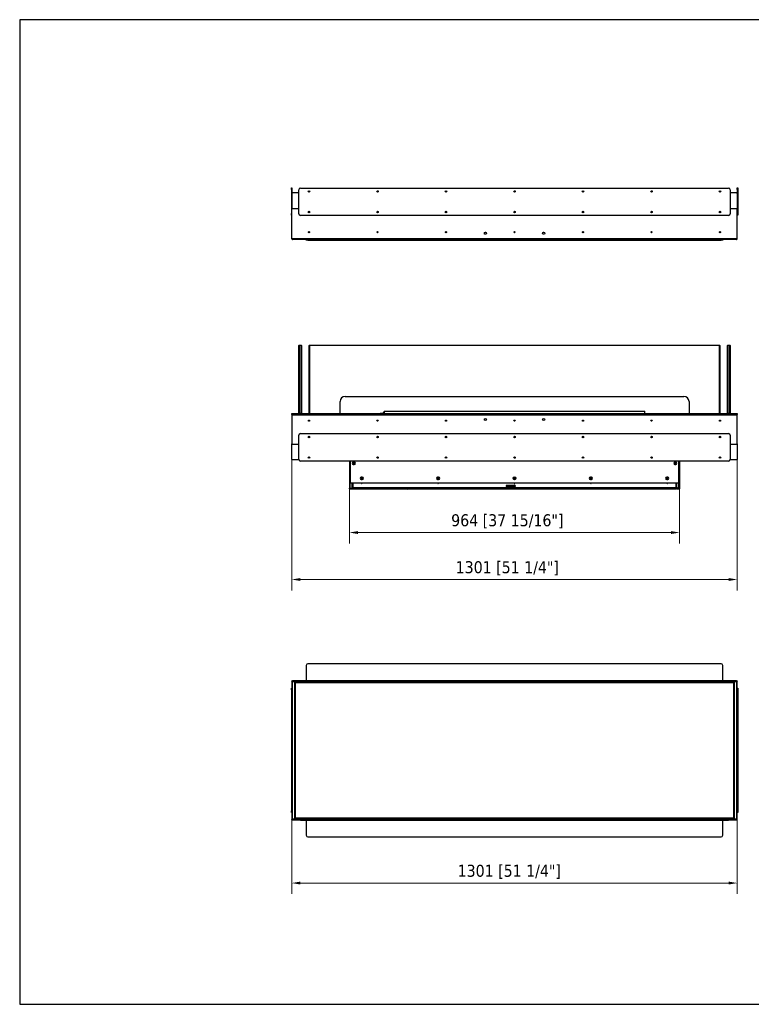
# Model space of a CAD drawing. Header units: millimetres. Extents: x 580 to 4563, y 626 to 3501.
# Tile 1 of 5: x 580 to 2716, y 626 to 3501. Entities that reach past the tile are written whole.
import ezdxf

# ---------------------------------------------------------------- set-up
doc = ezdxf.new("R2010")
doc.units = ezdxf.units.MM
doc.linetypes.add('CENTERX2', pattern=[0.8, 0.5, -0.1, 0.1, -0.1])
doc.layers.add('KO', color=7, linetype='Continuous', lineweight=30)
doc.layers.add('PLA_wymiar', color=1, linetype='Continuous', lineweight=18)
doc.styles.add('Tekst_wymiaru (PLA_colour)', font='tahoma.ttf')
doc.dimstyles.new('PLANIKA_colour', dxfattribs={"dimscale": 10, "dimtxt": 3.5, "dimasz": 2.5, "dimexe": 3.175, "dimexo": 0, "dimgap": 0.762, "dimtad": 1, "dimdec": 0, "dimrnd": 1e-08, "dimtxsty": 'Tekst_wymiaru (PLA_colour)', "dimcen": 0.09, "dimdle": 10, "dimclrd": 256, "dimclre": 256, "dimclrt": 256, "dimadec": 1, "dimazin": 2, "dimtfac": 0.8, "dimtdec": 0, "dimtmove": 0, "dimatfit": 3, "dimfxl": 0, "dimtolj": 1, "dimlwd": -1, "dimlwe": -1, "dimarcsym": 0})

# ---------------------------------------------------------------- blocks, each defined once
blk = doc.blocks.new('*D60')
at = {"layer": 'Defpoints', "color": 0, "transparency": 16777216}
for p in [(1373.9, 2217.1), (2674.9, 2217.1), (2674.9, 1866.6)]:
    blk.add_point(p, dxfattribs=at)
at = {"layer": 'PLA_wymiar', "transparency": 16777216}
for p, q in [((1373.9, 2217.1), (1373.9, 1834.9)), ((2674.9, 2217.1), (2674.9, 1834.9)), ((1398.9, 1866.6), (2649.9, 1866.6))]:
    blk.add_line(p, q, dxfattribs=at)
for points in [[(1398.9, 1870.8), (1398.9, 1862.5), (1373.9, 1866.6)], [(2649.9, 1870.8), (2649.9, 1862.5), (2674.9, 1866.6)]]:
    blk.add_solid(points, dxfattribs=at)
at = {"layer": 'PLA_wymiar', "color": 11, "true_color": 0xff8080, "transparency": 16777216, "insert": (2003.4, 1920), "char_height": 35, "attachment_point": 2, "style": 'Tekst_wymiaru (PLA_colour)'}
blk.add_mtext('\\A1;1301 [51 1/4"]', dxfattribs=at)
blk = doc.blocks.new('*D61')
at = {"layer": 'Defpoints', "color": 0, "transparency": 16777216}
for p in [(1542.4, 2144.5), (2506.4, 2144.5), (2506.4, 2003.7)]:
    blk.add_point(p, dxfattribs=at)
at = {"layer": 'PLA_wymiar', "transparency": 16777216}
for p, q in [((1542.4, 2144.5), (1542.4, 1972)), ((2506.4, 2144.5), (2506.4, 1972)), ((1567.4, 2003.7), (2481.4, 2003.7))]:
    blk.add_line(p, q, dxfattribs=at)
for points in [[(1567.4, 2007.9), (1567.4, 1999.5), (1542.4, 2003.7)], [(2481.4, 2007.9), (2481.4, 1999.5), (2506.4, 2003.7)]]:
    blk.add_solid(points, dxfattribs=at)
at = {"layer": 'PLA_wymiar', "color": 11, "true_color": 0xff8080, "transparency": 16777216, "insert": (2003.4, 2057.1), "char_height": 35, "attachment_point": 2, "style": 'Tekst_wymiaru (PLA_colour)'}
blk.add_mtext('\\A1;964 [37 15/16"]', dxfattribs=at)
blk = doc.blocks.new('*D62')
at = {"layer": 'Defpoints', "color": 0, "transparency": 16777216}
for p in [(1373.9, 1166.1), (2674.9, 1164.8), (2674.9, 980.3)]:
    blk.add_point(p, dxfattribs=at)
at = {"layer": 'PLA_wymiar', "transparency": 16777216}
for p, q in [((1373.9, 1166.1), (1373.9, 948.5)), ((2674.9, 1164.8), (2674.9, 948.5)), ((1398.9, 980.3), (2649.9, 980.3))]:
    blk.add_line(p, q, dxfattribs=at)
for points in [[(1398.9, 984.4), (1398.9, 976.1), (1373.9, 980.3)], [(2649.9, 984.4), (2649.9, 976.1), (2674.9, 980.3)]]:
    blk.add_solid(points, dxfattribs=at)
at = {"layer": 'PLA_wymiar', "color": 11, "true_color": 0xff8080, "transparency": 16777216, "insert": (2009.1, 1033.7), "char_height": 35, "attachment_point": 2, "style": 'Tekst_wymiaru (PLA_colour)'}
blk.add_mtext('\\A1;1301 [51 1/4"]', dxfattribs=at)

msp = doc.modelspace()

# ---------------------------------------------------------------- linework, layer by layer
at = {"color": 7, "linetype": 'Continuous', "lineweight": 25}
for p, q in [((1372.9, 3010.6), (1373.9, 3010.6)), ((1372.9, 3005.6), (1372.9, 3010.6)), ((1373.9, 3005.6), (1372.9, 3005.6)), ((1372.9, 3005.6), (1372.9, 2935.6)), ((1373.9, 3010.6), (1373.9, 3005.6)), ((1373.9, 3005.6), (1373.9, 2949.6)), ((1394.4, 2995.6), (1375.9, 2995.6)), ((1394.4, 2934.6), (1394.4, 3004.6)), ((1399.4, 3009.6), (2649.4, 3009.6)), ((2654.4, 3004.6), (2654.4, 2934.6)), ((2672.9, 2995.6), (2654.4, 2995.6)), ((2674.9, 3010.6), (2675.9, 3010.6)), ((2674.9, 3005.6), (2674.9, 3010.6)), ((2675.9, 3005.6), (2674.9, 3005.6)), ((2674.9, 3005.6), (2674.9, 2949.6)), ((2675.9, 3010.6), (2675.9, 3005.6)), ((2675.9, 3005.6), (2675.9, 2935.6)), ((1372.9, 2935.6), (1373.9, 2935.6)), ((1372.9, 2930.6), (1372.9, 2935.6)), ((1373.9, 2861.6), (1373.9, 2949.6)), ((1373.9, 2949.6), (1394.4, 2949.6)), ((2654.4, 2949.6), (2674.9, 2949.6)), ((2674.9, 2861.6), (2674.9, 2949.6)), ((2674.9, 2935.6), (2675.9, 2935.6)), ((2675.9, 2935.6), (2675.9, 2930.6)), ((1373.9, 2930.6), (1372.9, 2930.6)), ((2649.4, 2929.6), (1399.4, 2929.6)), ((2675.9, 2930.6), (2674.9, 2930.6)), ((2674.9, 2861.6), (1373.9, 2861.6)), ((1416.4, 2859.6), (1375.9, 2859.6)), ((1416.4, 2857.6), (1416.4, 2859.6)), ((1416.4, 2859.6), (1421.4, 2859.6)), ((1421.4, 2857.6), (1416.4, 2857.6)), ((1421.4, 2859.6), (1421.4, 2857.6)), ((1421.4, 2859.6), (2627.4, 2859.6)), ((1421.4, 2857.6), (2627.4, 2857.6)), ((2627.4, 2857.6), (2627.4, 2859.6)), ((2627.4, 2859.6), (2632.4, 2859.6)), ((2632.4, 2857.6), (2627.4, 2857.6)), ((2672.9, 2859.6), (2632.4, 2859.6)), ((2632.4, 2859.6), (2632.4, 2857.6)), ((1394.4, 2550.1), (1395.4, 2551.1)), ((1394.4, 2351.6), (1394.4, 2550.1)), ((1394.4, 2550.1), (1395.4, 2550.1)), ((1395.4, 2551.1), (1395.4, 2550.1)), ((1395.4, 2551.1), (1401.4, 2551.1)), ((1395.4, 2550.1), (1395.4, 2352.6)), ((1401.4, 2550.1), (1395.4, 2550.1)), ((1401.4, 2551.1), (1401.4, 2550.1)), ((1401.4, 2551.1), (1402.4, 2550.1)), ((1401.4, 2352.6), (1401.4, 2550.1)), ((1401.4, 2550.1), (1402.4, 2550.1)), ((1402.4, 2550.1), (1402.4, 2351.6)), ((1424.9, 2550.1), (1425.9, 2551.1)), ((1424.9, 2351.6), (1424.9, 2550.1)), ((1424.9, 2550.1), (1425.9, 2550.1)), ((1425.9, 2551.1), (1425.9, 2550.1)), ((1425.9, 2551.1), (2622.9, 2551.1)), ((1425.9, 2550.1), (1425.9, 2351.6)), ((2622.9, 2550.1), (1425.9, 2550.1)), ((2622.9, 2551.1), (2622.9, 2550.1)), ((2622.9, 2551.1), (2623.9, 2550.1)), ((2622.9, 2351.6), (2622.9, 2550.1)), ((2623.9, 2550.1), (2622.9, 2550.1)), ((2623.9, 2550.1), (2623.9, 2351.6)), ((2646.4, 2550.1), (2647.4, 2551.1)), ((2646.4, 2351.6), (2646.4, 2550.1)), ((2646.4, 2550.1), (2647.4, 2550.1)), ((2647.4, 2551.1), (2647.4, 2550.1)), ((2647.4, 2551.1), (2653.4, 2551.1)), ((2647.4, 2550.1), (2647.4, 2352.6)), ((2653.4, 2550.1), (2647.4, 2550.1)), ((2653.4, 2551.1), (2654.4, 2550.1)), ((2653.4, 2551.1), (2653.4, 2550.1)), ((2653.4, 2352.6), (2653.4, 2550.1)), ((2653.4, 2550.1), (2654.4, 2550.1)), ((2654.4, 2550.1), (2654.4, 2351.6)), ((1529.9, 2401.1), (2518.9, 2401.1)), ((1514.9, 2351.6), (1514.9, 2386.1)), ((1644.4, 2351.6), (1644.4, 2358.6)), ((1644.4, 2358.6), (2404.4, 2358.6)), ((1646.3, 2358.9), (1646, 2358.6)), ((2404.4, 2351.6), (2404.4, 2358.6)), ((2533.9, 2386.1), (2533.9, 2351.6)), ((1373.9, 2348.6), (1373.9, 2351.6)), ((1373.9, 2351.6), (1375.4, 2351.6)), ((1375.4, 2348.6), (1373.9, 2348.6)), ((1373.9, 2346.6), (1374.9, 2346.6)), ((1373.9, 2346.5), (1373.9, 2346.6)), ((1374.9, 2346.6), (1373.9, 2346.6)), ((1373.9, 2346.6), (1373.9, 2346.6)), ((1375, 2346.5), (1373.9, 2346.5)), ((1373.9, 2346.5), (1373.9, 2263.6)), ((1374.9, 2346.6), (1374.9, 2346.5)), ((1374.9, 2346.6), (1374.9, 2346.6)), ((1375, 2346.6), (1375, 2348.6)), ((1375, 2346.6), (1375, 2346.5)), ((2673.8, 2346.6), (1375, 2346.6)), ((1375.4, 2351.6), (1375.4, 2348.6)), ((1375.4, 2351.6), (2673.4, 2351.6)), ((1375.4, 2348.6), (2673.4, 2348.6)), ((1395.4, 2352.6), (1394.4, 2351.6)), ((1395.4, 2352.6), (1401.4, 2352.6)), ((1401.4, 2352.6), (1402.4, 2351.6)), ((1424.9, 2329), (1424.9, 2332.2)), ((1425.9, 2331.4), (1425.9, 2329.8)), ((1634.2, 2352.4), (1633.5, 2351.6)), ((1641.7, 2354.8), (1638.5, 2351.6)), ((1642.3, 2351.6), (1643.6, 2352.9)), ((1644.4, 2357), (1642.5, 2355.1)), ((1643.9, 2353.7), (1644.4, 2354.2)), ((2022.9, 2331.4), (2025.9, 2331.4)), ((2622.9, 2329.8), (2622.9, 2331.4)), ((2623.9, 2332.2), (2623.9, 2329)), ((2647.4, 2352.6), (2646.4, 2351.6)), ((2647.4, 2352.6), (2653.4, 2352.6)), ((2653.4, 2352.6), (2654.4, 2351.6)), ((2673.4, 2348.6), (2673.4, 2351.6)), ((2673.4, 2351.6), (2674.9, 2351.6)), ((2674.9, 2348.6), (2673.4, 2348.6)), ((2673.8, 2348.6), (2673.8, 2346.6)), ((2673.8, 2346.5), (2673.8, 2346.6)), ((2674.9, 2346.5), (2673.8, 2346.5)), ((2673.9, 2346.6), (2674.9, 2346.6)), ((2673.9, 2346.5), (2673.9, 2346.6)), ((2673.9, 2346.6), (2674.9, 2346.6)), ((2673.9, 2346.6), (2673.9, 2346.6)), ((2674.9, 2351.6), (2674.9, 2348.6)), ((2674.9, 2346.6), (2674.9, 2346.5)), ((2674.9, 2346.6), (2674.9, 2346.6)), ((2674.9, 2263.6), (2674.9, 2346.5)), ((1394.4, 2217.6), (1394.4, 2287.6)), ((1399.4, 2292.6), (2649.4, 2292.6)), ((2654.4, 2287.6), (2654.4, 2217.6)), ((1373.9, 2261.6), (1373.9, 2263.1)), ((1373.9, 2217.1), (1373.9, 2261.6)), ((1374.9, 2261.6), (1373.9, 2261.6)), ((1374.9, 2261.9), (1374.9, 2261.6)), ((1375.9, 2261.6), (1394.4, 2261.6)), ((2654.4, 2261.6), (2672.9, 2261.6)), ((2673.9, 2261.6), (2673.9, 2261.9)), ((2674.9, 2261.6), (2673.9, 2261.6)), ((2674.9, 2263.1), (2674.9, 2261.6)), ((2674.9, 2261.6), (2674.9, 2217.1)), ((1394.8, 2215.6), (1375.4, 2215.6)), ((2673.4, 2215.6), (2653.9, 2215.6)), ((2649.4, 2212.6), (1399.4, 2212.6)), ((1542.4, 2212.6), (1542.4, 2133.5)), ((1544.4, 2212.6), (1544.4, 2150.6)), ((1556.4, 2209.1), (1553.4, 2209.1)), ((1553.4, 2202.6), (1556.4, 2202.6)), ((2495.4, 2209.1), (2492.4, 2209.1)), ((2492.4, 2202.6), (2495.4, 2202.6)), ((2504.4, 2150.6), (2504.4, 2212.6)), ((2506.4, 2212.6), (2506.4, 2133.5)), ((1579.9, 2165.4), (1576.9, 2165.4)), ((1576.9, 2158.9), (1579.9, 2158.9)), ((1802.9, 2165.4), (1799.9, 2165.4)), ((1799.9, 2158.9), (1802.9, 2158.9)), ((2248.9, 2165.4), (2245.9, 2165.4)), ((2245.9, 2158.9), (2248.9, 2158.9)), ((2471.9, 2165.4), (2468.9, 2165.4)), ((2468.9, 2158.9), (2471.9, 2158.9)), ((1542.4, 2133.5), (1542.4, 2133.2)), ((1542.4, 2131.7), (1542.4, 2133.2)), ((1543.9, 2133.1), (1543.9, 2131.6)), ((1543.9, 2133.1), (1549.4, 2133.1)), ((1543.9, 2131.6), (1549.4, 2131.6)), ((1544.4, 2133.4), (1548.9, 2133.4)), ((1546.4, 2148.6), (2502.4, 2148.6)), ((1546.9, 2133.3), (1546.9, 2133.4)), ((1548.4, 2133.2), (1552.4, 2133.2)), ((1549.4, 2131.6), (1549.4, 2133.1)), ((1550.4, 2134.9), (1550.4, 2148.6)), ((1552.4, 2147.5), (1550.4, 2147.5)), ((1550.4, 2134.7), (1552.4, 2134.7)), ((1550.9, 2135.9), (1552.4, 2135.9)), ((1552.4, 2135.3), (1550.9, 2135.3)), ((1550.9, 2133.2), (1550.9, 2131.7)), ((1550.9, 2133.2), (1550.9, 2133.2)), ((1550.9, 2131.8), (1552.4, 2131.8)), ((1552.4, 2148.6), (1552.4, 2134.8)), ((1552.4, 2134.8), (2496.4, 2134.8)), ((1552.4, 2131.8), (1552.4, 2134.8)), ((1552.4, 2131.8), (2496.4, 2131.8)), ((1710.4, 2131.8), (1710.4, 2131.5)), ((1710.4, 2131.5), (1710.9, 2131)), ((1715.8, 2131), (1716.3, 2131.5)), ((1716.3, 2131.5), (1716.3, 2131.8)), ((2025.4, 2141.3), (2001.4, 2141.3)), ((2001.4, 2137.8), (2025.4, 2137.8)), ((2018.4, 2141.3), (2018.4, 2137.8)), ((2024.3, 2137.8), (2024.3, 2141.3)), ((2496.4, 2134.8), (2496.4, 2148.6)), ((2496.4, 2147.5), (2498.4, 2147.5)), ((2497.9, 2135.9), (2496.4, 2135.9)), ((2496.4, 2135.3), (2497.9, 2135.3)), ((2496.4, 2134.8), (2496.4, 2131.8)), ((2498.4, 2134.7), (2496.4, 2134.7)), ((2500.4, 2133.2), (2496.4, 2133.2)), ((2497.9, 2131.8), (2496.4, 2131.8)), ((2497.9, 2133.2), (2497.9, 2133.2)), ((2497.9, 2131.7), (2497.9, 2133.2)), ((2498.4, 2134.9), (2498.4, 2148.6)), ((2499.4, 2133.1), (2504.9, 2133.1)), ((2499.4, 2133.1), (2499.4, 2131.6)), ((2499.4, 2131.6), (2504.9, 2131.6)), ((2504.4, 2133.4), (2499.9, 2133.4)), ((2501.9, 2133.3), (2501.9, 2133.4)), ((2504.9, 2131.6), (2504.9, 2133.1)), ((2506.4, 2133.5), (2506.4, 2133.2)), ((2506.4, 2133.2), (2506.4, 2131.7)), ((1416.4, 1615.8), (1416.4, 1570.8)), ((2627.4, 1620.8), (1421.4, 1620.8)), ((2632.4, 1570.8), (2632.4, 1615.8)), ((1373.9, 1569.8), (1373.9, 1570.8)), ((1373.9, 1570.8), (1375.9, 1570.8)), ((1375.9, 1569.8), (1373.9, 1569.8)), ((1373.9, 1569.5), (1373.9, 1569.8)), ((1373.9, 1569.5), (1373.9, 1549.8)), ((1374.9, 1569.5), (1373.9, 1569.5)), ((1374.9, 1569.5), (1374.9, 1166.1)), ((1375.9, 1570.8), (1375.9, 1569.8)), ((2672.9, 1570.8), (1375.9, 1570.8)), ((2672.9, 1569.8), (1375.9, 1569.8)), ((1375.9, 1568.8), (2672.9, 1568.8)), ((1375.9, 1166.8), (1375.9, 1568.8)), ((1382.9, 1567.3), (1383.9, 1567.3)), ((1382.9, 1566.3), (1382.9, 1567.3)), ((1383.9, 1566.3), (1382.9, 1566.3)), ((1382.9, 1566.3), (1382.9, 1565.8)), ((1382.9, 1169.8), (1382.9, 1565.8)), ((1382.9, 1565.8), (1384.4, 1565.8)), ((1383.9, 1567.3), (1383.9, 1566.3)), ((1383.9, 1565.8), (1383.9, 1566.3)), ((2664.4, 1567.3), (1384.4, 1567.3)), ((1384.4, 1565.3), (1384.4, 1567.3)), ((2664.4, 1565.3), (1384.4, 1565.3)), ((1384.4, 1565.3), (1384.4, 1170.3)), ((2664.4, 1567.3), (2664.4, 1565.3)), ((2664.4, 1565.8), (2665.9, 1565.8)), ((2664.4, 1170.3), (2664.4, 1565.3)), ((2664.9, 1567.3), (2665.9, 1567.3)), ((2664.9, 1566.3), (2664.9, 1567.3)), ((2665.9, 1566.3), (2664.9, 1566.3)), ((2664.9, 1565.8), (2664.9, 1566.3)), ((2665.9, 1567.3), (2665.9, 1566.3)), ((2665.9, 1565.8), (2665.9, 1566.3)), ((2665.9, 1565.8), (2665.9, 1169.8)), ((2672.9, 1569.8), (2672.9, 1570.8)), ((2672.9, 1570.8), (2674.9, 1570.8)), ((2674.9, 1569.8), (2672.9, 1569.8)), ((2672.9, 1568.8), (2672.9, 1166.8)), ((2673.9, 1166.1), (2673.9, 1569.5)), ((2673.9, 1569.5), (2674.9, 1569.5)), ((2674.9, 1570.8), (2674.9, 1569.8)), ((2674.9, 1569.8), (2674.9, 1569.5)), ((2674.9, 1549.8), (2674.9, 1569.5)), ((1372.9, 1549.8), (1373.9, 1549.8)), ((1372.9, 1544.8), (1372.9, 1549.8)), ((1373.9, 1544.8), (1372.9, 1544.8)), ((1372.9, 1544.8), (1372.9, 1190.8)), ((1373.9, 1549.8), (1373.9, 1544.8)), ((1373.9, 1544.8), (1373.9, 1190.8)), ((2674.9, 1549.8), (2675.9, 1549.8)), ((2674.9, 1544.8), (2674.9, 1549.8)), ((2675.9, 1544.8), (2674.9, 1544.8)), ((2674.9, 1544.8), (2674.9, 1190.8)), ((2675.9, 1549.8), (2675.9, 1544.8)), ((2675.9, 1544.8), (2675.9, 1190.8)), ((1372.9, 1190.8), (1373.9, 1190.8)), ((1372.9, 1185.8), (1372.9, 1190.8)), ((1373.9, 1185.8), (1372.9, 1185.8)), ((1373.9, 1190.8), (1373.9, 1185.8)), ((1373.9, 1185.8), (1373.9, 1166.1)), ((2674.9, 1190.8), (2675.9, 1190.8)), ((2674.9, 1185.8), (2674.9, 1190.8)), ((2674.9, 1166.1), (2674.9, 1185.8)), ((2675.9, 1185.8), (2674.9, 1185.8)), ((2675.9, 1190.8), (2675.9, 1185.8)), ((1374.9, 1166.1), (1373.9, 1166.1)), ((1373.9, 1165.8), (1373.9, 1166.1)), ((1373.9, 1164.8), (1373.9, 1165.8)), ((1373.9, 1165.8), (2674.9, 1165.8)), ((1373.9, 1164.8), (1394.4, 1164.8)), ((2672.9, 1166.8), (1375.9, 1166.8)), ((1384.4, 1169.8), (1382.9, 1169.8)), ((1382.9, 1169.8), (1382.9, 1169.3)), ((1382.9, 1169.3), (1383.9, 1169.3)), ((1382.9, 1168.3), (1382.9, 1169.3)), ((1383.9, 1168.3), (1382.9, 1168.3)), ((1383.9, 1169.8), (1383.9, 1169.3)), ((1383.9, 1169.3), (1383.9, 1168.3)), ((1384.4, 1170.3), (2664.4, 1170.3)), ((1384.4, 1168.3), (1384.4, 1170.3)), ((1384.4, 1168.3), (2664.4, 1168.3)), ((1394.4, 1163.8), (1394.4, 1164.8)), ((1394.4, 1164.8), (1399.4, 1164.8)), ((1399.4, 1163.8), (1394.4, 1163.8)), ((1399.4, 1164.8), (1399.4, 1163.8)), ((1399.4, 1164.8), (2649.4, 1164.8)), ((1399.4, 1163.8), (2649.4, 1163.8)), ((1416.4, 1163.8), (1416.4, 1119.8)), ((2632.4, 1119.8), (2632.4, 1163.8)), ((2649.4, 1163.8), (2649.4, 1164.8)), ((2649.4, 1164.8), (2654.4, 1164.8)), ((2654.4, 1163.8), (2649.4, 1163.8)), ((2654.4, 1164.8), (2654.4, 1163.8)), ((2654.4, 1164.8), (2674.9, 1164.8)), ((2664.4, 1170.3), (2664.4, 1168.3)), ((2665.9, 1169.8), (2664.4, 1169.8)), ((2664.9, 1169.8), (2664.9, 1169.3)), ((2664.9, 1169.3), (2665.9, 1169.3)), ((2664.9, 1168.3), (2664.9, 1169.3)), ((2665.9, 1168.3), (2664.9, 1168.3)), ((2665.9, 1169.3), (2665.9, 1169.8)), ((2665.9, 1169.3), (2665.9, 1168.3)), ((2673.9, 1166.1), (2674.9, 1166.1)), ((2674.9, 1166.1), (2674.9, 1165.8)), ((2674.9, 1164.8), (2674.9, 1165.8)), ((1421.4, 1114.8), (2627.4, 1114.8))]:
    msp.add_line(p, q, dxfattribs=at)
at = {"color": 8, "linetype": 'Continuous', "lineweight": 25}
for p, q in [((1422.7, 2880.6), (1426.1, 2880.6)), ((1622.7, 2880.6), (1626.1, 2880.6)), ((1822.7, 2880.6), (1826.1, 2880.6)), ((1938.6, 2880.6), (1940.1, 2880.6)), ((2022.7, 2880.6), (2026.1, 2880.6)), ((2108.6, 2880.6), (2110.1, 2880.6)), ((2222.7, 2880.6), (2226.1, 2880.6)), ((2422.7, 2880.6), (2426.1, 2880.6)), ((2622.7, 2880.6), (2626.1, 2880.6)), ((1373.9, 2263.1), (1373.9, 2263.1)), ((2674.8, 2263.1), (2674.9, 2263.1)), ((1544.4, 2133.4), (1544.4, 2150.6)), ((1548.4, 2133.4), (1548.4, 2133.2)), ((1550.9, 2135.9), (1550.9, 2135.3)), ((1577.8, 2147.4), (1578.9, 2147.4)), ((1800.8, 2147.4), (1801.9, 2147.4)), ((2023.8, 2147.4), (2024.9, 2147.4)), ((2246.8, 2147.4), (2247.9, 2147.4)), ((2469.8, 2147.4), (2470.9, 2147.4)), ((2497.9, 2135.9), (2497.9, 2135.3)), ((2500.4, 2133.4), (2500.4, 2133.2)), ((2504.4, 2133.4), (2504.4, 2150.6))]:
    msp.add_line(p, q, dxfattribs=at)
at = {"color": 7, "linetype": 'CENTERX2'}
msp.add_line((1375, 2347.8), (2673.8, 2347.8), dxfattribs=at)
at = {"color": 7, "linetype": 'Continuous'}
for p, q in [((1585.4, 2135.1), (1585.4, 2133.4)), ((1976.4, 2135.2), (1976.4, 2133.5)), ((2056.4, 2133.5), (2056.4, 2135.2)), ((2463.4, 2133.4), (2463.4, 2135.1))]:
    msp.add_line(p, q, dxfattribs=at)
at = {"color": 8, "linetype": 'Continuous', "lineweight": 25, "flags": 128}
for points in [[(1646.7, 2358.6), (1646.5, 2358.7), (1646.4, 2358.9), (1646.3, 2358.9)], [(1635, 2351.6), (1634.9, 2351.7), (1634.4, 2352.2), (1634.2, 2352.4), (1634.2, 2352.4)], [(1642.7, 2353.9), (1642.3, 2354.2), (1642, 2354.5), (1641.8, 2354.8), (1641.7, 2354.8)], [(1643.8, 2353.3), (1643.7, 2353.4), (1643.5, 2353.6), (1643.2, 2353.8), (1642.9, 2354.1), (1642.6, 2354.5), (1642.3, 2354.7), (1642.2, 2354.9), (1642.1, 2355), (1642.1, 2355)], [(1642.5, 2355.1), (1642.5, 2355.1), (1642.7, 2354.9), (1642.9, 2354.7), (1643.2, 2354.4), (1643.5, 2354.1), (1643.7, 2353.9), (1643.8, 2353.8), (1643.9, 2353.7)], [(1643.6, 2352.9), (1643.5, 2353), (1643.3, 2353.2), (1643, 2353.5), (1642.7, 2353.9)]]:
    msp.add_lwpolyline(points, dxfattribs=at)
at = {"color": 7, "linetype": 'Continuous', "lineweight": 25, "flags": 128}
for points in [[(1647.1, 2358.6), (1647, 2358.6), (1646.9, 2358.8), (1646.8, 2358.9), (1646.7, 2358.9)], [(1635.7, 2351.6), (1635.2, 2352.1), (1635, 2352.3), (1634.9, 2352.4)], [(1578.4, 2163.8), (1578.4, 2163.8), (1578.1, 2163.8)], [(1801.4, 2163.8), (1801.4, 2163.8), (1801.1, 2163.8)], [(1900.8, 2131.7), (1900.8, 2131.6), (1900.8, 2131.5), (1900.8, 2131.4), (1900.7, 2131.4), (1900.7, 2131.4), (1900.6, 2131.4), (1900.5, 2131.4), (1900.5, 2131.5), (1900.5, 2131.5)], [(1919.4, 2131.4), (1919.4, 2131.4), (1919.4, 2131.4), (1919.5, 2131.4), (1919.5, 2131.5), (1919.5, 2131.6), (1919.5, 2131.7), (1919.5, 2131.8)], [(2018.3, 2139.7), (2018.3, 2139.7), (2018.4, 2139.7)], [(2024.3, 2139.7), (2024.4, 2139.7), (2024.5, 2139.7)], [(1373.9, 1569.7), (1373.9, 1569.5), (1373.9, 1569.5)], [(2674.8, 1569.5), (2674.8, 1569.5), (2674.8, 1569.7)], [(1373.9, 1166.1), (1373.9, 1166), (1373.9, 1165.8)], [(2674.8, 1165.8), (2674.8, 1166), (2674.8, 1166.1)]]:
    msp.add_lwpolyline(points, dxfattribs=at)
at = {"color": 7, "linetype": 'Continuous', "lineweight": 25}
for centre, radius in [((1424.4, 2999.6), 2.1), ((1624.4, 2999.6), 2.1), ((1824.4, 2999.6), 2.1), ((2024.4, 2999.6), 2.1), ((2224.4, 2999.6), 2.1), ((2424.4, 2999.6), 2.1), ((2624.4, 2999.6), 2.1), ((1424.4, 2939.6), 2.1), ((1424.4, 2939.6), 1.7), ((1624.4, 2939.6), 2.1), ((1624.4, 2939.6), 1.7), ((1824.4, 2939.6), 2.1), ((1824.4, 2939.6), 1.7), ((2024.4, 2939.6), 2.1), ((2024.4, 2939.6), 1.7), ((2224.4, 2939.6), 2.1), ((2224.4, 2939.6), 1.7), ((2424.4, 2939.6), 2.1), ((2424.4, 2939.6), 1.7), ((2624.4, 2939.6), 2.1), ((2624.4, 2939.6), 1.7), ((1424.4, 2880.6), 1.7), ((1624.4, 2880.6), 1.7), ((1824.4, 2880.6), 1.7), ((1939.4, 2877.6), 3.1), ((2024.4, 2880.6), 1.7), ((2109.4, 2877.6), 3.1), ((2224.4, 2880.6), 1.7), ((2424.4, 2880.6), 1.7), ((2624.4, 2880.6), 1.7), ((1424.4, 2330.6), 1.7), ((1624.4, 2330.6), 1.7), ((1824.4, 2330.6), 1.7), ((1939.4, 2333.6), 3.1), ((2024.4, 2330.6), 1.7), ((2109.4, 2333.6), 3.1), ((2224.4, 2330.6), 1.7), ((2424.4, 2330.6), 1.7), ((2624.4, 2330.6), 1.7), ((1424.4, 2282.6), 2.1), ((1424.4, 2282.6), 1.7), ((1624.4, 2282.6), 2.1), ((1624.4, 2282.6), 1.7), ((1824.4, 2282.6), 2.1), ((1824.4, 2282.6), 1.7), ((2024.4, 2282.6), 2.1), ((2024.4, 2282.6), 1.7), ((2224.4, 2282.6), 2.1), ((2224.4, 2282.6), 1.7), ((2424.4, 2282.6), 2.1), ((2424.4, 2282.6), 1.7), ((2624.4, 2282.6), 2.1), ((2624.4, 2282.6), 1.7), ((1424.4, 2222.6), 2.1), ((1624.4, 2222.6), 2.1), ((1824.4, 2222.6), 2.1), ((2024.4, 2222.6), 2.1), ((2224.4, 2222.6), 2.1), ((2424.4, 2222.6), 2.1), ((2624.4, 2222.6), 2.1), ((1554.9, 2205.9), 1.6), ((2493.9, 2205.9), 1.6), ((1578.4, 2162.1), 1.75), ((1801.4, 2162.1), 1.75), ((2024.4, 2162.1), 4), ((2024.4, 2162.1), 3.04), ((2024.4, 2162.1), 1.98), ((2247.4, 2162.1), 1.75), ((2470.4, 2162.1), 1.75)]:
    msp.add_circle(centre, radius, dxfattribs=at)
for centre, radius, start, end in [((1375.9, 2993.6), 2, 90, 180), ((1399.4, 3004.6), 5, 90, 180), ((2649.4, 3004.6), 5, 0, 90), ((2672.9, 2993.6), 2, 0, 90), ((1399.4, 2934.6), 5, 180, 270), ((2649.4, 2934.6), 5, 270, 0), ((1529.9, 2386.1), 15, 90, 180), ((2518.9, 2386.1), 15, 0, 90), ((1646.5, 2358.7), 0.3, 45, 135), ((1375.9, 2346.6), 2, 116.7437, 180), ((1375.9, 2346.6), 1, 154.1581, 180), ((1634.6, 2352), 0.5, 45, 135), ((1642.1, 2354.5), 0.5, 85.5416, 135), ((1642.1, 2355.5), 0.5, 265.5416, 315), ((1643.3, 2353.3), 0.5, 315, 4.4584), ((1644.3, 2353.3), 0.5, 135, 184.4584), ((2672.9, 2346.6), 2, 0, 63.2563), ((2672.9, 2346.6), 1, 0, 25.8419), ((1399.4, 2287.6), 5, 90, 180), ((2649.4, 2287.6), 5, 0, 90), ((1375.9, 2263.6), 2, 180, 270), ((2672.9, 2263.6), 2, 270, 0), ((1375.4, 2217.1), 1.5, 180, 270), ((1399.4, 2217.6), 5, 180, 270), ((1424.4, 2225.6), 3, 229.0254, 310.9746), ((2624.4, 2225.6), 3, 229.0254, 310.9746), ((2649.4, 2217.6), 5, 270, 0), ((2673.4, 2217.1), 1.5, 270, 0), ((1553.4, 2205.9), 3.25, 90, 270), ((1556.4, 2205.9), 3.25, 270, 90), ((2492.4, 2205.9), 3.25, 90, 270), ((2495.4, 2205.9), 3.25, 270, 90), ((1576.9, 2162.1), 3.25, 90, 270), ((1579.9, 2162.1), 3.25, 270, 90), ((1799.9, 2162.1), 3.25, 90, 270), ((1802.9, 2162.1), 3.25, 270, 90), ((2022.9, 2162.1), 3.25, 108.5008, 250.3411), ((2024.4, 2162.1), 1.32, 131.4733, 191.4733), ((2024.4, 2162.1), 1.32, 191.4733, 251.4733), ((2024.4, 2162.1), 1.32, 71.4733, 131.4733), ((2024.4, 2162.1), 1.32, 251.4733, 311.4733), ((2024.4, 2162.1), 1.32, 11.4733, 71.4733), ((2024.4, 2162.1), 1.32, 311.4733, 11.4733), ((2025.9, 2162.1), 3.25, 289.6589, 71.4992), ((2245.9, 2162.1), 3.25, 90, 270), ((2247.4, 2162.1), 1.75, 90, 179.954), ((2247.4, 2162.1), 1.75, 0.046, 90), ((2248.9, 2162.1), 3.25, 270, 90), ((2468.9, 2162.1), 3.25, 90, 270), ((2470.4, 2162.1), 1.75, 90, 179.8411), ((2470.4, 2162.1), 1.75, 0.1607, 90), ((2471.9, 2162.1), 3.25, 270, 90), ((1543.5, 2140.3), 7.23, 261.0442, 272.9642), ((1543.5, 2138.8), 7.24, 261.0443, 272.9597), ((1546.4, 2150.6), 2, 180, 270), ((1548, 2140.5), 7.23, 261.0442, 272.9642), ((1548.9, 2134.9), 1.5, 270, 0), ((1549.7, 2140.3), 7.23, 267.0356, 278.9559), ((1549.7, 2138.8), 7.24, 267.0402, 278.9559), ((1550.8, 2119.2), 16.7, 89.9469, 91.6649), ((1550.8, 2152), 16.7, 268.3351, 270.0531), ((1578.4, 2149.1), 1.75, 196.0843, 270), ((1578.4, 2149.1), 1.75, 270, 343.9157), ((1713.4, 2150.3), 19, 261.0537, 278.9463), ((1713.4, 2151), 20.2, 263.0325, 276.9675), ((1801.4, 2149.1), 1.75, 196.0843, 270), ((1801.4, 2149.1), 1.75, 270, 343.9157), ((2001.4, 2139.5), 1.75, 90, 270), ((2008.2, 1963.4), 175.4, 86.6586, 92.7114), ((2024.4, 2149.1), 1.75, 196.0843, 270), ((2024.4, 2149.1), 1.75, 270, 343.9157), ((2025.4, 2139.5), 1.75, 270, 90), ((2247.4, 2149.1), 1.75, 196.0843, 270), ((2247.4, 2149.1), 1.75, 270, 343.9157), ((2470.4, 2149.1), 1.75, 196.0843, 270), ((2470.4, 2149.1), 1.75, 270, 343.9157), ((2497.9, 2119.2), 16.7, 88.3351, 90.0531), ((2497.9, 2152), 16.7, 269.9469, 271.6649), ((2499, 2140.3), 7.23, 261.0441, 272.9644), ((2499, 2138.8), 7.24, 261.0441, 272.9598), ((2499.9, 2134.9), 1.5, 180, 270), ((2500.7, 2140.5), 7.23, 267.0358, 278.9558), ((2502.4, 2150.6), 2, 270, 0), ((2505.2, 2140.3), 7.23, 267.0358, 278.9558), ((2505.2, 2138.8), 7.24, 267.0403, 278.9557), ((1421.4, 1615.8), 5, 90, 180), ((2627.4, 1615.8), 5, 0, 90), ((1421.4, 1119.8), 5, 180, 270), ((2627.4, 1119.8), 5, 270, 0)]:
    msp.add_arc(centre, radius, start, end, dxfattribs=at)
for points, knots in [([(1373.9, 2861.6), (1374, 2861.3), (1374.4, 2860.8), (1374.9, 2860.1), (1375.4, 2859.7), (1375.7, 2859.6), (1375.9, 2859.6)], [0, 0, 0, 0, 0.25465, 0.509541, 0.764433, 1, 1, 1, 1]), ([(2672.9, 2859.6), (2673, 2859.6), (2673.2, 2859.7), (2673.5, 2859.9), (2673.7, 2860), (2674, 2860.4), (2674.2, 2860.6), (2674.5, 2861.1), (2674.7, 2861.3), (2674.9, 2861.6)], [0, 0, 0, 0, 0.25, 0.25, 0.5, 0.5, 0.75, 0.75, 1, 1, 1, 1]), ([(2024, 2164), (2024, 2164), (2023.9, 2164), (2023.9, 2164), (2023.8, 2163.8), (2023.8, 2163.5), (2023.5, 2163), (2023.1, 2162.9), (2022.7, 2162.8), (2022.5, 2162.8), (2022.5, 2162.7), (2022.5, 2162.7), (2022.5, 2162.7)], [0, 0, 0, 0, 0.011129, 0.02422, 0.07126, 0.271773, 0.499996, 0.728207, 0.928717, 0.975777, 0.988866, 1, 1, 1, 1]), ([(2022.5, 2162.7), (2022.5, 2162.7), (2022.5, 2162.7), (2022.5, 2162.7), (2022.5, 2162.7), (2022.5, 2162.6), (2022.6, 2162.5), (2022.8, 2162.3), (2023, 2162), (2023.1, 2161.6), (2023, 2161.2), (2022.9, 2160.9), (2022.9, 2160.8), (2022.9, 2160.8), (2022.9, 2160.8), (2022.9, 2160.8)], [0, 0, 0, 0, 0.006223, 0.017749, 0.031664, 0.048346, 0.098396, 0.2525, 0.42558, 0.593985, 0.846932, 0.943883, 0.980047, 0.990646, 1, 1, 1, 1]), ([(2022.9, 2160.8), (2022.9, 2160.8), (2022.9, 2160.8), (2022.9, 2160.8), (2023, 2160.8), (2023.3, 2160.8), (2023.7, 2160.9), (2024.1, 2160.8), (2024.4, 2160.5), (2024.5, 2160.3), (2024.7, 2160.2), (2024.7, 2160.2), (2024.7, 2160.2), (2024.7, 2160.2), (2024.8, 2160.2)], [0, 0, 0, 0, 0.012059, 0.02652, 0.056176, 0.153112, 0.40607, 0.574487, 0.747557, 0.901667, 0.962723, 0.979962, 0.993768, 1, 1, 1, 1]), ([(2025.8, 2163.4), (2025.8, 2163.4), (2025.8, 2163.4), (2025.8, 2163.4), (2025.7, 2163.4), (2025.4, 2163.4), (2025, 2163.3), (2024.6, 2163.4), (2024.4, 2163.6), (2024.2, 2163.9), (2024.1, 2164), (2024, 2164), (2024, 2164), (2024, 2164), (2024, 2164)], [0, 0, 0, 0, 0.012059, 0.02652, 0.056176, 0.153112, 0.406067, 0.574476, 0.747563, 0.901672, 0.962709, 0.979962, 0.993768, 1, 1, 1, 1]), ([(2024.8, 2160.2), (2024.8, 2160.2), (2024.8, 2160.2), (2024.8, 2160.2), (2024.9, 2160.4), (2025, 2160.7), (2025.2, 2161.2), (2025.7, 2161.3), (2026, 2161.4), (2026.2, 2161.4), (2026.2, 2161.4), (2026.2, 2161.5), (2026.2, 2161.5)], [0, 0, 0, 0, 0.011118, 0.024228, 0.07127, 0.271787, 0.500014, 0.72822, 0.928739, 0.9758, 0.988889, 1, 1, 1, 1]), ([(2026.2, 2161.5), (2026.2, 2161.5), (2026.2, 2161.5), (2026.2, 2161.5), (2026.2, 2161.5), (2026.2, 2161.6), (2026.1, 2161.7), (2025.9, 2161.9), (2025.7, 2162.2), (2025.6, 2162.6), (2025.7, 2163), (2025.8, 2163.2), (2025.9, 2163.3), (2025.9, 2163.4), (2025.8, 2163.4), (2025.8, 2163.4)], [0, 0, 0, 0, 0.00625, 0.017775, 0.031691, 0.048372, 0.09842, 0.25252, 0.425595, 0.593995, 0.846935, 0.943857, 0.980021, 0.990646, 1, 1, 1, 1]), ([(1542.4, 2133.5), (1542.4, 2133.5), (1542.5, 2133.4), (1542.9, 2133.4), (1543.6, 2133.4), (1544.1, 2133.4), (1544.4, 2133.4)], [0, 0, 0, 0, 0.2499995, 0.5000004, 0.7499954, 1, 1, 1, 1]), ([(1901.6, 2131.8), (1901.5, 2131.7), (1901.2, 2131.7), (1901, 2131.6), (1900.8, 2131.6)], [0, 0, 0, 0, 0.225968, 1, 1, 1, 1]), ([(1901.4, 2131.7), (1901.5, 2131.7), (1901.8, 2131.6), (1902.4, 2131.6), (1903.2, 2131.6), (1903.9, 2131.7), (1904.3, 2131.7), (1904.5, 2131.8), (1904.6, 2131.8)], [0, 0, 0, 0, 0.0855369, 0.3458995, 0.5828142, 0.7951638, 0.9788692, 1, 1, 1, 1]), ([(1915.5, 2131.8), (1915.7, 2131.7), (1916.1, 2131.7), (1916.9, 2131.6), (1917.7, 2131.5), (1918.6, 2131.4), (1919.1, 2131.4), (1919.4, 2131.4)], [0, 0, 0, 0, 0.158019, 0.330728, 0.528865, 0.752078, 1, 1, 1, 1]), ([(2018.1, 2141.3), (2018, 2141.2), (2017.9, 2141.2), (2017.8, 2141), (2017.6, 2140.8), (2017.6, 2140.5), (2017.7, 2140.2), (2017.8, 2140), (2017.9, 2139.9), (2018.1, 2139.8), (2018.2, 2139.7), (2018.3, 2139.7), (2018.4, 2139.7), (2018.4, 2139.7)], [0, 0, 0, 0, 0.056966, 0.153824, 0.263079, 0.379072, 0.497701, 0.59208, 0.67363, 0.746792, 0.817412, 0.910494, 1, 1, 1, 1]), ([(2024.4, 2139.7), (2024.4, 2139.7), (2024.4, 2139.7), (2024.6, 2139.7), (2024.8, 2139.9), (2025, 2140), (2025.1, 2140.3), (2025.1, 2140.6), (2025.1, 2140.8), (2024.9, 2141.1), (2024.8, 2141.2), (2024.7, 2141.2), (2024.7, 2141.3)], [0, 0, 0, 0, 0.023676, 0.193234, 0.283332, 0.386286, 0.502116, 0.624766, 0.748866, 0.847926, 0.93373, 1, 1, 1, 1]), ([(2506.4, 2133.5), (2506.3, 2133.5), (2506.3, 2133.4), (2505.8, 2133.4), (2505.1, 2133.4), (2504.6, 2133.4), (2504.4, 2133.4)], [0, 0, 0, 0, 0.2499995, 0.5000004, 0.7499954, 1, 1, 1, 1]), ([(1375.9, 1568.8), (1375.6, 1568.9), (1375.2, 1569.3), (1374.5, 1569.7), (1374.1, 1569.7), (1373.9, 1569.8)], [0, 0, 0, 0, 0.34813, 0.697524, 1, 1, 1, 1]), ([(1374.9, 1569.5), (1374.9, 1569.4), (1374.9, 1569.3), (1375, 1569.2), (1375.1, 1569.2), (1375.2, 1569), (1375.4, 1569), (1375.6, 1568.9), (1375.7, 1568.8), (1375.9, 1568.8)], [0, 0, 0, 0, 0.25, 0.25, 0.5, 0.5, 0.75, 0.75, 1, 1, 1, 1]), ([(2674.9, 1569.8), (2674.7, 1569.8), (2674.5, 1569.7), (2674.2, 1569.6), (2674, 1569.6), (2673.7, 1569.4), (2673.5, 1569.3), (2673.2, 1569), (2673, 1568.9), (2672.9, 1568.8)], [0, 0, 0, 0, 0.25, 0.25, 0.5, 0.5, 0.75, 0.75, 1, 1, 1, 1]), ([(2672.9, 1568.8), (2673, 1568.8), (2673.2, 1568.9), (2673.5, 1569.1), (2673.8, 1569.2), (2673.9, 1569.4), (2673.9, 1569.4), (2673.9, 1569.5)], [0, 0, 0, 0, 0.235296, 0.470635, 0.70586, 0.94109, 1, 1, 1, 1]), ([(1373.9, 1165.8), (1374.1, 1165.8), (1374.6, 1165.8), (1375.2, 1166.3), (1375.7, 1166.6), (1375.9, 1166.8)], [0, 0, 0, 0, 0.34815, 0.697544, 1, 1, 1, 1]), ([(1375.9, 1166.8), (1375.7, 1166.7), (1375.6, 1166.6), (1375.4, 1166.5), (1375.2, 1166.5), (1375.1, 1166.3), (1375, 1166.3), (1374.9, 1166.2), (1374.9, 1166.1), (1374.9, 1166.1)], [0, 0, 0, 0, 0.25, 0.25, 0.5, 0.5, 0.75, 0.75, 1, 1, 1, 1]), ([(2672.9, 1166.8), (2673, 1166.6), (2673.2, 1166.5), (2673.5, 1166.3), (2673.7, 1166.1), (2674, 1166), (2674.2, 1165.9), (2674.5, 1165.8), (2674.7, 1165.8), (2674.9, 1165.8)], [0, 0, 0, 0, 0.25, 0.25, 0.5, 0.5, 0.75, 0.75, 1, 1, 1, 1]), ([(2673.9, 1166.1), (2673.8, 1166.1), (2673.8, 1166.2), (2673.6, 1166.4), (2673.3, 1166.5), (2673, 1166.7), (2672.9, 1166.7), (2672.9, 1166.8)], [0, 0, 0, 0, 0.235327, 0.470648, 0.705873, 0.941118, 1, 1, 1, 1])]:
    msp.add_open_spline(points, degree=3, knots=knots, dxfattribs=at)
at = {"layer": 'KO'}
msp.add_lwpolyline([(579.7, 626.2), (4563, 626.2), (4563, 3501.2), (579.7, 3501.2)], close=True, dxfattribs=at)

# ---------------------------------------------------------------- dimensions: what is measured, and where the dimension line sits
at = {"layer": 'PLA_wymiar'}
for base, p1, p2, picture, middle in [((2674.9, 1866.6), (1373.9, 2217.1), (2674.9, 2217.1), '*D60', (2003.4, 1866.6)), ((2506.4, 2003.7), (1542.4, 2144.5), (2506.4, 2144.5), '*D61', (2003.4, 2003.7)), ((2674.9, 980.3), (1373.9, 1166.1), (2674.9, 1164.8), '*D62', (2009.1, 980.3))]:
    dim = msp.add_linear_dim(base=base, p1=p1, p2=p2, dimstyle='PLANIKA_colour', override={"dimtdec": 2, "dimtofl": 0, "dimatfit": 1}, dxfattribs=at)
    dim.commit()
    dim.dimension.update_dxf_attribs({"geometry": picture, "text_midpoint": middle, "dimtype": 160})

doc.saveas('drawing.dxf')
